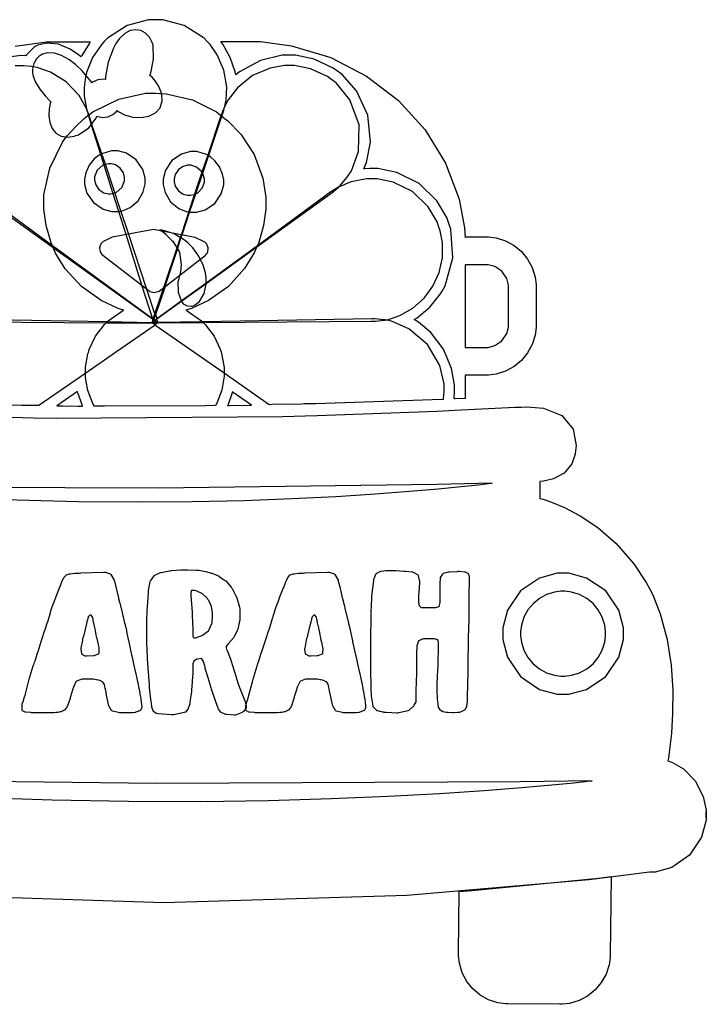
# Model space of a CAD drawing. Extents: x 1.43 to 6.17, y 0.58 to 4.88.
# Tile 2 of 2: x 3.17 to 6.17, y 0.59 to 4.88. Entities that reach past the tile are written whole.
import ezdxf

# ---------------------------------------------------------------- set-up
doc = ezdxf.new("R2010")
doc.units = 0
doc.layers.get('0').update_dxf_attribs({"linetype": 'CONTINUOUS'})

msp = doc.modelspace()

# ---------------------------------------------------------------- linework, layer by layer
at = {"color": 30}
for points in [[(3.98958, 4.78787), (3.97547, 4.80246), (3.88954, 4.85769), (3.79579, 4.88368), (3.7646, 4.88368), (3.73329, 4.88368), (3.63954, 4.85769), (3.55365, 4.80246), (3.53961, 4.78787), (3.52968, 4.77746), (3.48931, 4.71886), (3.46246, 4.653), (3.45936, 4.63889), (3.45828, 4.63368), (3.4521, 4.58838), (3.4521, 4.57324), (3.4521, 4.55192), (3.46246, 4.4949), (3.46457, 4.48785), (3.46772, 4.4764), (3.46875, 4.47222), (3.47081, 4.46701), (3.47293, 4.45975), (3.48335, 4.42535), (3.52399, 4.29617), (3.53851, 4.25032), (3.57813, 4.12532), (3.60211, 4.04829), (3.63226, 3.95242), (3.70415, 3.72222), (3.75, 3.57742), (3.75206, 3.57536), (3.75624, 3.57221), (3.76247, 3.59099), (3.80524, 3.72017), (3.85938, 3.88162), (3.875, 3.92953), (3.88124, 3.94824), (3.91249, 4.04308), (3.93956, 4.12326), (3.96875, 4.20975), (3.99479, 4.28787), (4.05208, 4.45865), (4.05311, 4.46283), (4.06147, 4.48682), (4.06222, 4.48921), (4.06743, 4.51156), (4.06771, 4.51389), (4.07178, 4.53261), (4.07449, 4.59088), (4.06222, 4.66379), (4.0331, 4.73025), (4.00196, 4.7749), (3.98958, 4.78787)], [(5.00103, 3.97846), (4.99306, 4.00196), (4.9541, 4.06722), (4.88499, 4.13336), (4.80046, 4.17464), (4.73058, 4.18892), (4.70731, 4.18892), (4.6849, 4.18892), (4.62528, 4.17774), (4.61774, 4.17535), (4.61328, 4.17404), (4.56976, 4.15587), (4.56565, 4.15349), (4.5625, 4.15196), (4.53228, 4.13374), (4.52919, 4.13162), (4.20833, 3.89725), (3.98335, 3.73264), (3.87603, 3.65451), (3.76878, 3.57639), (3.76042, 3.57015), (3.75726, 3.57221), (3.76042, 3.57015), (3.77289, 3.56076), (3.97081, 3.56179), (4.70518, 3.567), (4.71978, 3.567), (4.72368, 3.56728), (4.7609, 3.57146), (4.7646, 3.57221), (4.78125, 3.57547), (4.82986, 3.59244), (4.88747, 3.62517), (4.93614, 3.66857), (4.97461, 3.72065), (5.00151, 3.77962), (5.01579, 3.84353), (5.016, 3.91043), (5.00657, 3.96208), (5.00103, 3.97846)], [(3.79893, 3.71496), (3.76042, 3.60037), (3.76357, 3.59201), (3.80626, 3.72119), (3.79893, 3.71496)], [(3.80729, 3.72119), (3.79893, 3.71496), (3.76042, 3.60037), (3.76357, 3.59201), (3.80729, 3.72119)], [(3.75726, 3.57221), (3.75521, 3.56597), (3.76042, 3.57015), (3.75726, 3.57221)], [(3.75726, 3.57221), (3.75521, 3.56597), (3.76042, 3.57015), (3.75726, 3.57221)], [(3.75836, 3.57221), (3.75624, 3.56597), (3.76144, 3.57015), (3.75836, 3.57221)], [(3.75836, 3.57221), (3.76144, 3.56912), (3.75836, 3.57221)], [(3.74794, 3.56076), (3.75521, 3.56076), (3.74794, 3.56076)], [(3.75521, 3.56494), (3.75521, 3.56494)], [(3.75521, 3.56494), (3.75521, 3.56494)], [(3.75521, 3.56494), (3.75521, 3.56494)], [(3.75521, 3.56494), (3.75521, 3.56494)], [(3.77399, 3.56076), (3.76665, 3.56076), (3.77399, 3.56076)]]:
    msp.add_lwpolyline(points, close=True, dxfattribs=at)
at = {"color": 240}
for points in [[(3.73958, 4.63992), (3.74294, 4.65115), (3.75521, 4.71181), (3.75288, 4.77251), (3.74897, 4.78369), (3.74675, 4.78993), (3.73687, 4.80746), (3.72017, 4.82508), (3.69997, 4.83615), (3.67746, 4.83996), (3.65369, 4.83594), (3.62983, 4.82357), (3.60704, 4.80214), (3.59082, 4.77935), (3.58649, 4.77115), (3.58018, 4.75971), (3.55701, 4.69883), (3.54531, 4.63579), (3.54482, 4.62326), (3.53933, 4.62435), (3.51232, 4.62175), (3.48904, 4.61079), (3.4854, 4.60764), (3.4809, 4.61464), (3.46599, 4.6346), (3.44211, 4.66183), (3.41476, 4.68761), (3.38504, 4.71001), (3.35394, 4.72721), (3.32264, 4.73742), (3.29215, 4.73882), (3.26997, 4.73307), (3.26357, 4.72949), (3.25819, 4.72657), (3.24451, 4.71354), (3.23253, 4.69243), (3.22721, 4.66872), (3.22711, 4.65093), (3.22814, 4.64513), (3.22965, 4.63644), (3.23931, 4.61122), (3.25831, 4.57981), (3.28201, 4.55111), (3.30078, 4.53163), (3.30729, 4.52533), (3.30458, 4.51801), (3.29937, 4.49485), (3.29769, 4.46403), (3.30214, 4.43474), (3.31272, 4.40886), (3.32949, 4.38829), (3.35238, 4.37494), (3.3814, 4.37071), (3.40821, 4.37462), (3.41667, 4.37744), (3.42757, 4.38113), (3.4726, 4.41157), (3.50418, 4.4535), (3.50836, 4.46283), (3.51389, 4.46044), (3.53239, 4.45708), (3.55637, 4.45964), (3.57818, 4.46978), (3.59224, 4.48199), (3.59581, 4.48682), (3.6034, 4.48133), (3.62901, 4.46864), (3.66515, 4.45865), (3.70144, 4.45676), (3.73514, 4.463), (3.76346, 4.47726), (3.78358, 4.49957), (3.79286, 4.52983), (3.79113, 4.55897), (3.78851, 4.56803), (3.78629, 4.57508), (3.77675, 4.59526), (3.76247, 4.61692), (3.74897, 4.63211), (3.74164, 4.63861), (3.73958, 4.63992)], [(3.79688, 3.95763), (3.79818, 3.9566), (3.81039, 3.94542), (3.81147, 3.94412), (3.81353, 3.94206), (3.83328, 3.92199), (3.83539, 3.92014), (3.83876, 3.91678), (3.86453, 3.87565), (3.86664, 3.87121), (3.86822, 3.86703), (3.87472, 3.82667), (3.875, 3.82221), (3.87549, 3.81521), (3.87235, 3.78358), (3.86507, 3.75353), (3.86356, 3.74724), (3.86171, 3.73942), (3.86274, 3.69488), (3.87733, 3.65349), (3.88226, 3.64725), (3.88488, 3.64388), (3.90192, 3.63422), (3.92051, 3.63292), (3.92393, 3.63368), (3.93261, 3.63601), (3.95589, 3.65381), (3.97586, 3.68842), (3.98469, 3.72922), (3.98497, 3.75863), (3.98335, 3.76807), (3.98161, 3.77908), (3.97211, 3.81147), (3.95313, 3.85167), (3.92708, 3.88764), (3.90349, 3.91135), (3.89481, 3.91808), (3.88644, 3.92432), (3.84164, 3.94987), (3.79269, 3.96496), (3.78228, 3.96599), (3.78331, 3.96625), (3.78993, 3.96262), (3.79606, 3.9579), (3.79688, 3.95763)]]:
    msp.add_lwpolyline(points, close=True, dxfattribs=at)
at = {"color": 191}
for points in [[(3.15196, 4.76872), (3.28797, 4.78678), (3.33333, 4.78678), (3.47917, 4.78678), (3.47526, 4.78157), (3.44217, 4.72694), (3.43956, 4.72119), (3.42839, 4.73047), (3.39187, 4.75456), (3.34099, 4.77642), (3.28911, 4.78185), (3.24978, 4.7724), (3.23856, 4.76594), (3.23438, 4.76361), (3.20053, 4.73058), (3.19792, 4.7264), (3.17708, 4.72797), (3.07656, 4.71376)], [(2.69162, 3.15896), (3.18224, 3.14671), (3.23122, 3.14615), (3.33018, 3.14486), (4.31896, 3.15192), (4.41769, 3.15451), (4.46978, 3.15582), (4.99164, 3.17507), (5.04372, 3.1774), (5.07004, 3.17871), (5.33306, 3.19174), (5.35938, 3.19303), (5.38379, 3.19433), (5.45768, 3.18744), (5.53674, 3.15662), (5.58643, 3.09614), (5.59939, 3.02453), (5.5969, 3.00142), (5.59532, 2.98719), (5.58068, 2.94558), (5.54775, 2.90468), (5.5006, 2.87879), (5.45649, 2.86882), (5.44168, 2.86806), (5.44168, 2.79411), (5.44168, 2.79411), (5.45529, 2.79047), (5.49262, 2.778), (5.5485, 2.75456), (5.61757, 2.7181), (5.69461, 2.66635), (5.77431, 2.59728), (5.85146, 2.50863), (5.90576, 2.42708), (5.92085, 2.39828), (5.93425, 2.3725), (5.96619, 2.29085), (5.99631, 2.17854), (6.01367, 2.06575), (6.02094, 1.95688), (6.02061, 1.85628), (6.01531, 1.76839), (6.00754, 1.6976), (6.00217, 1.66054), (6, 1.64828), (6.01779, 1.64274), (6.0676, 1.61404), (6.11936, 1.56082), (6.15332, 1.49274), (6.16678, 1.43375), (6.16769, 1.4139), (6.16769, 1.4139), (6.16678, 1.38921), (6.14654, 1.31581), (6.09451, 1.23606), (6.01708, 1.18251), (5.94412, 1.16287), (5.91982, 1.16287), (5.65603, 1.12847), (4.86003, 1.06049), (3.79949, 1.0281), (2.73813, 1.06315)]]:
    msp.add_lwpolyline(points, dxfattribs=at)
for points in [[(5.42503, 3.71599), (5.42503, 3.55138), (5.42503, 3.54036), (5.42057, 3.50732), (5.40782, 3.46625), (5.38764, 3.4291), (5.36094, 3.39671), (5.32856, 3.37001), (5.29139, 3.34983), (5.25032, 3.33708), (5.21729, 3.33263), (5.20628, 3.33263), (5.11561, 3.33263), (5.11561, 3.23058), (5.11171, 3.23031), (5.07161, 3.22874), (5.06771, 3.22846), (5.06771, 3.22846), (5.06689, 3.22846), (5.06668, 3.22846), (5.06689, 3.23161), (5.06874, 3.25819), (5.06874, 3.26704), (5.06874, 3.29047), (5.05615, 3.36079), (5.02056, 3.44569), (4.965, 3.51812), (4.91222, 3.56282), (4.89268, 3.57433), (4.90517, 3.58187), (4.96104, 3.62864), (5.007, 3.68631), (5.0146, 3.69933), (5.02761, 3.72174), (5.06119, 3.84358), (5.05203, 3.96962), (5.04372, 3.99408), (5.03489, 4.02007), (4.99186, 4.09233), (4.91417, 4.16835), (4.81711, 4.21733), (4.73475, 4.23469), (4.70731, 4.23469), (4.69868, 4.23469), (4.67572, 4.23292), (4.6729, 4.23264), (4.68468, 4.25982), (4.7015, 4.34939), (4.69011, 4.46636), (4.64035, 4.57383), (4.57872, 4.64404), (4.55414, 4.66178), (4.53901, 4.67275), (4.45611, 4.71158), (4.37494, 4.72846), (4.34793, 4.72846), (4.31646, 4.72846), (4.22222, 4.70611), (4.13043, 4.65663), (4.11458, 4.64307), (4.11199, 4.65608), (4.08996, 4.71897), (4.05701, 4.77718), (4.04893, 4.78787), (4.17606, 4.78787), (4.22136, 4.78787), (4.35736, 4.76981), (4.52849, 4.71815), (4.68533, 4.63704), (4.82383, 4.5306), (4.94, 4.40283), (5.02989, 4.25792), (5.08942, 4.09983), (5.11296, 3.97461), (5.11458, 3.93261), (5.11458, 3.93576), (5.20628, 3.93576), (5.21729, 3.93576), (5.25032, 3.93132), (5.29139, 3.91846), (5.32856, 3.89811), (5.36094, 3.87121), (5.38764, 3.83865), (5.40782, 3.80132), (5.42057, 3.76014), (5.42503, 3.72706), (5.42503, 3.71599)], [(5.30414, 3.71599), (5.30414, 3.72553), (5.29644, 3.75418), (5.2755, 3.78526), (5.24436, 3.80626), (5.21576, 3.81392), (5.20628, 3.81392), (5.11561, 3.81392), (5.11561, 3.45344), (5.20628, 3.45344), (5.21576, 3.45344), (5.24436, 3.46115), (5.2755, 3.48215), (5.29644, 3.51324), (5.30414, 3.54189), (5.30414, 3.55138), (5.30414, 3.71599)], [(3.42393, 3.26074), (3.33333, 3.19824), (3.36143, 3.19824), (3.42475, 3.19721), (3.44586, 3.19721), (3.44347, 3.20221), (3.42524, 3.25532), (3.42393, 3.26074)], [(4.09896, 3.25971), (4.09765, 3.2545), (4.08018, 3.20426), (4.07813, 3.19933), (4.08697, 3.1996), (4.17443, 3.20117), (4.18332, 3.20139), (4.09896, 3.25971)], [(2.30003, 2.84722), (2.37332, 2.83974), (2.59369, 2.82064), (2.88032, 2.80117), (3.15826, 2.78814), (3.42583, 2.78082), (3.68143, 2.77838), (3.92344, 2.78011), (4.15018, 2.78526), (4.36003, 2.79308), (4.55126, 2.80279), (4.72239, 2.81369), (4.87169, 2.82493), (4.9975, 2.83583), (5.09819, 2.84565), (5.17215, 2.85357), (5.21778, 2.85889), (5.23335, 2.86079), (5.23335, 2.86079), (4.99192, 2.85482), (3.77642, 2.83838), (2.5479, 2.84283), (2.30003, 2.84722)], [(5.80626, 2.20344), (5.80626, 2.22917), (5.78554, 2.30621), (5.72917, 2.38992), (5.6454, 2.44635), (5.56836, 2.46701), (5.54269, 2.46701), (5.51699, 2.46701), (5.44, 2.44635), (5.35622, 2.38992), (5.29981, 2.30621), (5.27919, 2.22917), (5.27919, 2.20344), (5.27919, 2.17779), (5.29981, 2.10081), (5.35622, 2.01704), (5.44, 1.96061), (5.51699, 1.93994), (5.54269, 1.93994), (5.56825, 1.93994), (5.64497, 1.96061), (5.72874, 2.01704), (5.78543, 2.10081), (5.80626, 2.17779), (5.80626, 2.20344)], [(5.66982, 1.56179), (5.35493, 1.55686), (3.76975, 1.54921), (2.16792, 1.56808), (1.84478, 1.57639), (1.94026, 1.56586), (2.22743, 1.53868), (2.60097, 1.51031), (2.96326, 1.49035), (3.31213, 1.47786), (3.6454, 1.47194), (3.96094, 1.47151), (4.25662, 1.47575), (4.53033, 1.48356), (4.77983, 1.49408), (5.0031, 1.50629), (5.19786, 1.51926), (5.36203, 1.53201), (5.49343, 1.54362), (5.59, 1.55311), (5.64947, 1.55946), (5.66982, 1.56179), (5.66982, 1.56179)], [(6.16769, 1.39931), (6.16769, 1.403), (6.16769, 1.41118), (6.16769, 1.4139), (6.16769, 1.41678), (6.16769, 1.42324), (6.16769, 1.42535), (6.16769, 1.39931)]]:
    msp.add_lwpolyline(points, close=True, dxfattribs=at)
at = {"color": 53}
for points in [[(2.98438, 4.12847), (3.31771, 3.88889), (3.75, 3.57742), (3.75206, 3.57536), (3.76042, 3.59928), (3.72601, 3.7066), (3.72601, 3.7066), (3.64378, 3.95454), (3.61253, 4.04932), (3.54482, 4.25244), (3.52919, 4.29829), (3.48643, 4.42638), (3.47499, 4.45975), (3.47293, 4.46701), (3.47081, 4.47222), (3.46978, 4.4764), (3.46268, 4.49653), (3.43024, 4.55296), (3.37392, 4.61301), (3.30512, 4.65528), (3.24778, 4.67524), (3.22814, 4.6785), (3.22368, 4.67931), (3.18718, 4.68261), (3.17503, 4.68261), (3.15186, 4.68261)], [(2.68853, 3.21235), (3.17914, 3.2009), (3.22814, 3.20036), (3.23486, 3.20036), (3.25011, 3.20036), (3.25521, 3.20036), (3.45936, 3.34201), (3.58957, 3.43261), (3.76247, 3.5524), (3.74794, 3.56076), (3.74794, 3.56076), (3.55311, 3.56494), (2.80832, 3.57844)]]:
    msp.add_lwpolyline(points, dxfattribs=at)
for points in [[(4.5281, 4.62532), (4.51426, 4.63525), (4.44075, 4.66938), (4.3711, 4.68371), (4.34793, 4.68371), (4.3271, 4.68371), (4.26476, 4.67247), (4.1875, 4.6396), (4.12115, 4.58658), (4.08057, 4.53429), (4.07086, 4.51492), (4.06928, 4.51183), (4.05518, 4.47982), (4.05414, 4.4764), (4.05106, 4.46804), (4.0479, 4.45975), (3.99164, 4.29199), (3.96669, 4.21804), (3.93435, 4.12224), (3.9094, 4.04617), (3.87815, 3.95242), (3.87294, 3.93576), (3.85835, 3.89094), (3.80003, 3.71701), (3.76144, 3.60243), (3.7646, 3.59407), (3.76981, 3.57844), (3.87815, 3.65657), (3.98438, 3.73264), (4.20628, 3.89204), (4.53851, 4.13162), (4.54113, 4.13346), (4.56429, 4.15424), (4.56668, 4.15657), (4.57004, 4.16), (4.60053, 4.19646), (4.60314, 4.20036), (4.61951, 4.22407), (4.64979, 4.30821), (4.65267, 4.42421), (4.61203, 4.5345), (4.55263, 4.60753), (4.5281, 4.62532)], [(3.75726, 3.57221), (3.75315, 3.57536), (3.75206, 3.57324), (3.74794, 3.56076), (3.74897, 3.56076), (3.75521, 3.56494), (3.75624, 3.56494), (3.76144, 3.56912), (3.75726, 3.57221)], [(4.76665, 3.57324), (4.76247, 3.57406), (4.71897, 3.57824), (4.71457, 3.57844), (4.70731, 3.57844), (3.96978, 3.56494), (3.77399, 3.56179), (3.76042, 3.5524), (3.93126, 3.43371), (4.06353, 3.34201), (4.26042, 3.20454), (4.27317, 3.20481), (4.40181, 3.20742), (4.41461, 3.20763), (4.463, 3.20893), (4.71653, 3.21636), (4.97157, 3.22538), (5.02083, 3.22743), (5.02132, 3.23085), (5.02399, 3.25879), (5.02399, 3.26807), (5.02399, 3.29454), (5.00472, 3.37392), (4.95117, 3.4656), (4.86968, 3.53483), (4.79324, 3.56842), (4.76665, 3.57324)], [(3.76981, 3.57536), (3.76144, 3.56912), (3.77399, 3.55974), (3.77501, 3.55974), (3.76981, 3.57536)], [(3.74794, 3.56076), (3.76042, 3.56076), (3.74794, 3.56076)], [(3.74897, 3.56076), (3.76144, 3.56076), (3.74897, 3.56076)], [(3.74897, 3.56076), (3.76144, 3.56076), (3.74897, 3.56076)], [(3.77399, 3.56076), (3.76042, 3.56076), (3.77399, 3.56076)], [(3.77399, 3.56076), (3.76042, 3.56076), (3.77399, 3.56076)], [(3.77399, 3.56076), (3.76144, 3.56076), (3.77399, 3.56076)], [(5.54269, 2.38889), (5.53336, 2.38889), (5.50543, 2.38514), (5.47065, 2.37429), (5.43918, 2.35715), (5.41174, 2.33447), (5.38906, 2.30701), (5.3719, 2.27556), (5.36106, 2.24078), (5.35732, 2.21278), (5.35732, 2.20344), (5.35732, 2.19417), (5.36106, 2.16624), (5.3719, 2.13146), (5.38906, 2.09999), (5.41174, 2.07254), (5.43918, 2.04986), (5.47065, 2.03271), (5.50543, 2.02186), (5.53336, 2.01807), (5.54269, 2.01807), (5.55197, 2.01807), (5.57997, 2.02186), (5.61475, 2.03271), (5.64621, 2.04986), (5.67367, 2.07254), (5.69635, 2.09999), (5.71349, 2.13146), (5.72433, 2.16624), (5.72814, 2.19417), (5.72814, 2.20344), (5.72814, 2.21289), (5.72433, 2.24104), (5.71349, 2.27599), (5.69635, 2.30746), (5.67367, 2.33485), (5.64621, 2.35742), (5.61475, 2.37446), (5.57997, 2.38519), (5.55197, 2.38889), (5.54269, 2.38889)]]:
    msp.add_lwpolyline(points, close=True, dxfattribs=at)
at = {"color": 32}
msp.add_lwpolyline([(4.24479, 4.08057), (4.24479, 4.05692), (4.23551, 3.98579), (4.21431, 3.91129), (4.20833, 3.89725), (4.20806, 3.89675), (4.20546, 3.89046), (4.20518, 3.88992), (4.19476, 3.86567), (4.15272, 3.79747), (4.08176, 3.71897), (3.99511, 3.6575), (3.9215, 3.62349), (3.89583, 3.616), (3.90256, 3.61263), (3.96431, 3.56912), (3.96978, 3.56392), (3.97, 3.56364), (3.9719, 3.56179), (3.9719, 3.56179), (3.98101, 3.55296), (4.01915, 3.50282), (4.04633, 3.44596), (4.05003, 3.43371), (4.05208, 3.42671), (4.06353, 3.36556), (4.06353, 3.34517), (4.06353, 3.34412), (4.06353, 3.34179), (4.06353, 3.34099), (4.06326, 3.32824), (4.05296, 3.26704), (4.03174, 3.21001), (4.02604, 3.19933), (3.98199, 3.19883), (3.54085, 3.197), (3.49685, 3.19721), (3.49083, 3.2079), (3.46858, 3.26563), (3.45833, 3.32215), (3.45833, 3.34099), (3.45833, 3.34207), (3.45833, 3.3444), (3.45833, 3.34517), (3.45833, 3.36681), (3.46869, 3.42486), (3.47081, 3.43158), (3.47444, 3.44413), (3.50217, 3.50217), (3.5409, 3.55296), (3.55003, 3.56179), (3.55024, 3.56207), (3.55208, 3.56392), (3.55208, 3.56392), (3.55751, 3.56912), (3.61925, 3.61263), (3.62603, 3.616), (3.60037, 3.62349), (3.52686, 3.65733), (3.44049, 3.71847), (3.36951, 3.7966), (3.32721, 3.86469), (3.31668, 3.88889), (3.3164, 3.88943), (3.31375, 3.89567), (3.31353, 3.89615), (3.30778, 3.91026), (3.28668, 3.98486), (3.27707, 4.05664), (3.27707, 4.08057), (3.27707, 4.11931), (3.30231, 4.2354), (3.35781, 4.34907), (3.37294, 4.36908), (3.37918, 4.37744), (3.4139, 4.41667), (3.45231, 4.45215), (3.46039, 4.45865), (3.46115, 4.45921), (3.46897, 4.4655), (3.46978, 4.46599), (3.48981, 4.48112), (3.604, 4.53706), (3.72054, 4.56282), (3.75939, 4.56282), (3.7659, 4.56282), (3.78331, 4.56207), (3.78543, 4.56179), (3.8099, 4.56049), (3.92562, 4.53321), (4.0294, 4.48085), (4.0479, 4.46701), (4.04839, 4.46679), (4.05257, 4.46338), (4.05311, 4.46283), (4.0536, 4.46262), (4.05806, 4.45893), (4.05832, 4.45865), (4.07949, 4.44249), (4.13579, 4.38439), (4.1945, 4.29465), (4.23172, 4.19239), (4.24479, 4.10856), (4.24479, 4.08057)], close=True, dxfattribs=at)
at = {"color": 7}
for points in [[(3.58649, 4.31076), (3.57215, 4.31076), (3.53331, 4.29932), (3.52919, 4.29719), (3.52838, 4.29719), (3.52658, 4.29617), (3.52604, 4.29617), (3.51818, 4.29215), (3.49675, 4.27576), (3.47407, 4.24826), (3.45936, 4.21533), (3.45415, 4.18772), (3.45415, 4.1785), (3.45415, 4.16564), (3.46457, 4.12706), (3.49294, 4.08501), (3.535, 4.05664), (3.57357, 4.04617), (3.58649, 4.04617), (3.5906, 4.04617), (3.60183, 4.04699), (3.60314, 4.04719), (3.60519, 4.04719), (3.60986, 4.04829), (3.61143, 4.04829), (3.62235, 4.05035), (3.65369, 4.0644), (3.68772, 4.09347), (3.71044, 4.13254), (3.71875, 4.16704), (3.71875, 4.1785), (3.71875, 4.19135), (3.70833, 4.22993), (3.67996, 4.27197), (3.63786, 4.3004), (3.59928, 4.31076), (3.58649, 4.31076)], [(3.99685, 4.2889), (3.99631, 4.28917), (3.99214, 4.29178), (3.99164, 4.29199), (3.98693, 4.2946), (3.94358, 4.30761), (3.92914, 4.30761), (3.91629, 4.30761), (3.87771, 4.29725), (3.83567, 4.26882), (3.80724, 4.22678), (3.79688, 4.18821), (3.79688, 4.17535), (3.79688, 4.16368), (3.8055, 4.12864), (3.82926, 4.08919), (3.86496, 4.06022), (3.89794, 4.04682), (3.9094, 4.04514), (3.91092, 4.04514), (3.91444, 4.04411), (3.91564, 4.04411), (3.919, 4.04411), (3.9266, 4.04308), (3.92914, 4.04308), (3.942, 4.04308), (3.98058, 4.0535), (4.02262, 4.08187), (4.051, 4.12397), (4.06147, 4.16254), (4.06147, 4.17535), (4.06147, 4.18403), (4.05675, 4.20996), (4.04362, 4.2411), (4.02322, 4.26779), (4.00396, 4.2845), (3.99685, 4.2889)], [(3.7021, 1.89931), (3.70285, 1.89567), (3.70361, 1.88124), (3.70025, 1.87142), (3.69894, 1.87011), (3.69764, 1.86882), (3.67839, 1.86025), (3.67606, 1.85969), (3.67449, 1.85949), (3.66314, 1.85764), (3.6594, 1.85764), (3.65549, 1.85764), (3.64671, 1.85764), (3.64378, 1.85764), (3.6396, 1.85764), (3.63015, 1.85867), (3.62706, 1.85867), (3.62185, 1.85867), (3.61014, 1.85867), (3.60622, 1.85867), (3.6026, 1.85894), (3.57574, 1.86572), (3.57394, 1.86703), (3.5721, 1.86833), (3.56011, 1.88835), (3.55935, 1.89094), (3.55908, 1.89225), (3.55572, 1.90869), (3.55524, 1.91075), (3.55469, 1.91288), (3.55051, 1.93446), (3.55003, 1.93679), (3.54949, 1.93918), (3.54531, 1.96078), (3.54482, 1.96283), (3.54428, 1.96496), (3.54085, 1.98133), (3.54064, 1.98264), (3.54036, 1.98372), (3.53435, 1.99257), (3.53331, 1.99306), (3.53228, 1.99388), (3.52186, 1.99908), (3.52083, 1.99929), (3.51953, 1.99957), (3.50754, 2.00222), (3.50624, 2.00244), (3.50493, 2.00271), (3.49376, 2.00429), (3.49274, 2.0045), (3.49143, 2.00478), (3.48221, 2.00553), (3.47917, 2.00553), (3.47657, 2.00553), (3.47071, 2.00553), (3.46875, 2.00553), (3.46615, 2.00553), (3.46029, 2.0045), (3.45833, 2.0045), (3.45492, 2.0045), (3.44726, 2.0045), (3.44476, 2.0045), (3.44162, 2.00429), (3.419, 1.99642), (3.41769, 1.99511), (3.41639, 1.99382), (3.40522, 1.96967), (3.40419, 1.96599), (3.40289, 1.96235), (3.39242, 1.92746), (3.39165, 1.92432), (3.39085, 1.92122), (3.37967, 1.88813), (3.37815, 1.88471), (3.37733, 1.88319), (3.36794, 1.87121), (3.36664, 1.87011), (3.36535, 1.86936), (3.35232, 1.86313), (3.35101, 1.86285), (3.34972, 1.86236), (3.3374, 1.85969), (3.33333, 1.85969), (3.32915, 1.85969), (3.31976, 1.85867), (3.31668, 1.85867), (3.3156, 1.85846), (3.29915, 1.85764), (3.29372, 1.85764), (3.28489, 1.85764), (3.26497, 1.85764), (3.25836, 1.85764), (3.24924, 1.85764), (3.22472, 1.85846), (3.2219, 1.85867), (3.21903, 1.85894), (3.19738, 1.86051), (3.19586, 1.86079), (3.19456, 1.86106), (3.18332, 1.86703), (3.18229, 1.86806), (3.18147, 1.86914), (3.18147, 1.89176), (3.18229, 1.89513), (3.18251, 1.89671), (3.18696, 1.91049), (3.1875, 1.91178), (3.18799, 1.91308), (3.19243, 1.92719), (3.19271, 1.9285), (3.19422, 1.93451), (3.2099, 1.9936), (3.21149, 1.99929), (3.213, 2.00504), (3.23047, 2.06342), (3.23232, 2.06913), (3.23438, 2.07433), (3.23438, 2.07433), (3.2354, 2.07742), (3.2354, 2.07844), (3.2354, 2.07954), (3.23643, 2.08188), (3.23643, 2.08263), (3.23753, 2.08263), (3.23828, 2.08501), (3.24843, 2.11811), (3.25, 2.12224), (3.25131, 2.12642), (3.26508, 2.16992), (3.26665, 2.17432), (3.26796, 2.17876), (3.28097, 2.21858), (3.28228, 2.22222), (3.28358, 2.22592), (3.29139, 2.25011), (3.29167, 2.25142), (3.29167, 2.25196), (3.29243, 2.25347), (3.29269, 2.25347), (3.29318, 2.25558), (3.29921, 2.27539), (3.30003, 2.27746), (3.30051, 2.27957), (3.30675, 2.30192), (3.30729, 2.30453), (3.30908, 2.30974), (3.32579, 2.354), (3.3271, 2.35764), (3.3284, 2.36133), (3.34397, 2.40039), (3.34581, 2.40451), (3.34608, 2.40506), (3.34944, 2.41465), (3.34999, 2.41596), (3.35047, 2.41726), (3.35568, 2.4311), (3.35622, 2.43261), (3.35699, 2.43419), (3.36376, 2.44803), (3.36458, 2.44933), (3.36535, 2.45063), (3.37315, 2.45925), (3.37397, 2.45975), (3.37472, 2.46029), (3.38803, 2.46468), (3.3896, 2.46496), (3.39139, 2.46522), (3.41118, 2.46783), (3.41351, 2.46804), (3.41461, 2.46804), (3.4159, 2.46804), (3.41883, 2.46804), (3.41982, 2.46804), (3.42188, 2.46804), (3.42654, 2.46804), (3.42811, 2.46804), (3.43072, 2.46804), (3.43744, 2.46886), (3.43853, 2.46907), (3.53749, 2.47222), (3.54503, 2.47222), (3.56586, 2.46517), (3.56771, 2.46386), (3.5695, 2.46257), (3.58328, 2.43653), (3.58436, 2.43261), (3.5906, 2.40767), (3.60211, 2.35969), (3.60232, 2.35764), (3.60678, 2.34044), (3.60732, 2.33886), (3.60753, 2.33757), (3.61089, 2.32454), (3.61143, 2.32324), (3.61171, 2.32194), (3.61356, 2.31674), (3.61356, 2.31494), (3.62918, 2.24929), (3.62939, 2.24799), (3.63282, 2.23394), (3.63336, 2.23264), (3.63357, 2.23133), (3.63693, 2.21729), (3.63747, 2.21599), (3.63747, 2.21496), (3.63775, 2.21289), (3.64475, 2.17822), (3.64583, 2.17329), (3.64686, 2.16863), (3.6581, 2.11729), (3.6594, 2.11182), (3.66069, 2.10639), (3.67264, 2.05165), (3.67393, 2.04617), (3.67524, 2.04075), (3.68565, 1.99463), (3.68647, 1.991), (3.68696, 1.98839), (3.6914, 1.96599), (3.69168, 1.96386), (3.69189, 1.96181), (3.69558, 1.94282), (3.69586, 1.94097), (3.69607, 1.93918), (3.69943, 1.92171), (3.69997, 1.92014), (3.69943, 1.91883), (3.70156, 1.90142), (3.7021, 1.89931)], [(4.1594, 1.88368), (4.1594, 1.87825), (4.14714, 1.86339), (4.14481, 1.86182), (4.14193, 1.85975), (4.11322, 1.84853), (4.1104, 1.84825), (4.10753, 1.84804), (4.07449, 1.85092), (4.07086, 1.8514), (4.06847, 1.85221), (4.05106, 1.85894), (4.05003, 1.85969), (4.04893, 1.86025), (4.03851, 1.87435), (4.03749, 1.87642), (4.03694, 1.87799), (4.02735, 1.90662), (4.02604, 1.91075), (4.02474, 1.91465), (4.00988, 1.95742), (4.00836, 1.96181), (4.00678, 1.96653), (3.99294, 2.01079), (3.99164, 2.01492), (3.99035, 2.01938), (3.98068, 2.05296), (3.98019, 2.05556), (3.98019, 2.05817), (3.97835, 2.06467), (3.97814, 2.06597), (3.97786, 2.06706), (3.97521, 2.0759), (3.97499, 2.07639), (3.97418, 2.079), (3.96533, 2.09358), (3.96457, 2.09407), (3.96376, 2.09463), (3.9471, 2.09283), (3.94476, 2.09201), (3.94189, 2.09125), (3.93158, 2.08356), (3.92708, 2.07194), (3.92708, 2.06803), (3.92708, 2.06282), (3.92708, 2.05111), (3.92708, 2.04719), (3.92708, 2.04308), (3.92606, 2.03369), (3.92606, 2.03054), (3.92606, 2.02664), (3.92503, 2.01785), (3.92503, 2.01492), (3.92503, 2.01053), (3.92393, 2.0006), (3.92393, 1.99724), (3.92367, 1.99388), (3.92106, 1.95736), (3.92085, 1.95344), (3.92057, 1.94954), (3.91428, 1.90533), (3.91351, 1.90033), (3.91297, 1.89774), (3.90674, 1.8769), (3.90625, 1.87532), (3.90543, 1.87381), (3.89426, 1.8616), (3.89268, 1.86079), (3.88851, 1.85921), (3.84321, 1.84956), (3.83854, 1.84928), (3.83382, 1.84907), (3.77576, 1.85346), (3.76878, 1.85449), (3.76719, 1.85504), (3.75493, 1.86361), (3.75418, 1.8649), (3.75336, 1.86621), (3.74815, 1.8834), (3.74794, 1.88574), (3.74767, 1.88683), (3.74425, 1.91026), (3.74376, 1.9139), (3.74322, 1.91758), (3.73801, 1.96701), (3.73753, 1.97325), (3.73699, 1.97954), (3.7315, 2.05246), (3.73122, 2.06076), (3.73068, 2.06913), (3.72629, 2.1639), (3.72601, 2.17432), (3.72601, 2.19021), (3.72601, 2.22597), (3.72601, 2.23785), (3.72601, 2.25717), (3.72786, 2.30843), (3.72814, 2.31494), (3.72835, 2.32146), (3.73281, 2.38135), (3.73335, 2.38683), (3.73383, 2.39231), (3.74083, 2.43138), (3.74164, 2.43371), (3.74268, 2.43631), (3.75726, 2.45632), (3.75939, 2.45763), (3.76118, 2.45893), (3.78304, 2.4694), (3.78543, 2.47017), (3.78803, 2.47097), (3.82443, 2.47797), (3.82915, 2.47846), (3.83382, 2.479), (3.87483, 2.48264), (3.88857, 2.48264), (3.90338, 2.48264), (3.94293, 2.48113), (3.94792, 2.48058), (3.95258, 2.48031), (3.98904, 2.47331), (3.99164, 2.47222), (3.99268, 2.472), (4.00831, 2.46756), (4.01042, 2.46701), (4.01247, 2.46653), (4.0351, 2.45688), (4.03749, 2.45557), (4.03982, 2.45426), (4.06511, 2.43787), (4.06771, 2.43576), (4.07032, 2.43371), (4.09369, 2.4069), (4.09581, 2.40349), (4.09814, 2.40013), (4.11643, 2.36626), (4.11774, 2.36285), (4.11903, 2.35949), (4.13043, 2.31862), (4.13124, 2.31392), (4.13172, 2.30974), (4.13172, 2.26731), (4.13124, 2.26286), (4.13069, 2.25846), (4.12289, 2.22276), (4.12185, 2.22017), (4.12056, 2.21729), (4.10672, 2.19021), (4.10519, 2.18782), (4.10363, 2.18549), (4.08279, 2.16108), (4.08018, 2.15869), (4.07889, 2.15767), (4.0721, 2.14725), (4.07189, 2.14615), (4.07189, 2.14279), (4.07417, 2.13396), (4.07497, 2.13265), (4.07601, 2.13032), (4.08903, 2.09646), (4.0906, 2.09201), (4.09218, 2.08763), (4.10704, 2.0415), (4.10835, 2.03678), (4.10986, 2.03213), (4.12369, 1.98861), (4.125, 1.98469), (4.12631, 1.98079), (4.13564, 1.954), (4.13644, 1.95242), (4.13721, 1.95063), (4.14501, 1.9324), (4.14583, 1.93056), (4.1466, 1.92876), (4.15338, 1.91054), (4.15419, 1.90869), (4.15522, 1.9069), (4.15961, 1.88579), (4.1594, 1.88368)], [(4.67914, 1.89931), (4.6799, 1.89567), (4.68072, 1.88124), (4.67736, 1.87142), (4.67606, 1.87011), (4.67475, 1.86882), (4.65543, 1.86025), (4.6531, 1.85969), (4.65153, 1.85949), (4.64019, 1.85764), (4.63644, 1.85764), (4.63254, 1.85764), (4.62375, 1.85764), (4.62082, 1.85764), (4.61664, 1.85764), (4.60726, 1.85867), (4.60417, 1.85867), (4.59896, 1.85867), (4.58724, 1.85867), (4.58333, 1.85867), (4.57964, 1.85894), (4.55285, 1.86572), (4.55106, 1.86703), (4.54921, 1.86833), (4.53722, 1.88835), (4.53646, 1.89094), (4.53618, 1.89225), (4.53276, 1.90869), (4.53228, 1.91075), (4.53174, 1.91288), (4.52756, 1.93446), (4.52707, 1.93679), (4.52653, 1.93918), (4.52235, 1.96078), (4.52186, 1.96283), (4.52132, 1.96496), (4.51796, 1.98133), (4.51768, 1.98264), (4.51742, 1.98372), (4.51144, 1.99257), (4.51042, 1.99306), (4.50933, 1.99388), (4.49897, 1.99908), (4.49794, 1.99929), (4.49664, 1.99957), (4.48465, 2.00222), (4.48335, 2.00244), (4.48204, 2.00271), (4.47081, 2.00429), (4.46978, 2.0045), (4.46847, 2.00478), (4.45931, 2.00553), (4.45628, 2.00553), (4.45367, 2.00553), (4.44781, 2.00553), (4.44586, 2.00553), (4.44325, 2.00553), (4.43739, 2.0045), (4.43544, 2.0045), (4.43201, 2.0045), (4.42437, 2.0045), (4.42188, 2.0045), (4.41872, 2.00429), (4.39611, 1.99642), (4.39481, 1.99511), (4.3935, 1.99382), (4.38226, 1.96967), (4.38124, 1.96599), (4.37993, 1.96235), (4.36951, 1.92746), (4.36876, 1.92432), (4.36794, 1.92122), (4.35672, 1.88813), (4.35519, 1.88471), (4.35439, 1.88319), (4.34506, 1.87121), (4.34375, 1.87011), (4.34244, 1.86936), (4.32943, 1.86313), (4.32813, 1.86285), (4.32682, 1.86236), (4.31451, 1.85969), (4.31044, 1.85969), (4.30626, 1.85969), (4.29682, 1.85867), (4.29372, 1.85867), (4.29269, 1.85846), (4.27626, 1.85764), (4.27083, 1.85764), (4.26193, 1.85764), (4.24203, 1.85764), (4.2354, 1.85764), (4.22629, 1.85764), (4.20176, 1.85846), (4.19894, 1.85867), (4.19607, 1.85894), (4.17443, 1.86051), (4.1729, 1.86079), (4.1716, 1.86106), (4.16043, 1.86703), (4.1594, 1.86806), (4.15858, 1.86914), (4.15858, 1.89176), (4.1594, 1.89513), (4.15961, 1.89671), (4.16407, 1.91049), (4.16461, 1.91178), (4.1651, 1.91308), (4.16954, 1.92719), (4.16982, 1.9285), (4.17133, 1.93451), (4.18696, 1.9936), (4.18853, 1.99929), (4.19006, 2.00504), (4.20751, 2.06342), (4.20936, 2.06913), (4.21149, 2.07433), (4.21149, 2.07433), (4.21251, 2.07742), (4.21251, 2.07844), (4.21251, 2.07954), (4.21354, 2.08188), (4.21354, 2.08263), (4.21457, 2.08263), (4.21533, 2.08501), (4.22553, 2.11811), (4.22711, 2.12224), (4.2284, 2.12642), (4.24219, 2.16992), (4.24376, 2.17432), (4.24507, 2.17876), (4.25808, 2.21858), (4.25939, 2.22222), (4.26069, 2.22592), (4.2685, 2.25011), (4.26878, 2.25142), (4.26878, 2.25196), (4.26953, 2.25347), (4.26981, 2.25347), (4.27029, 2.25558), (4.27626, 2.27539), (4.27707, 2.27746), (4.27756, 2.27957), (4.28386, 2.30192), (4.2844, 2.30453), (4.28618, 2.30974), (4.30285, 2.354), (4.30414, 2.35764), (4.30544, 2.36133), (4.32107, 2.40039), (4.32292, 2.40451), (4.32314, 2.40506), (4.32656, 2.41465), (4.3271, 2.41596), (4.32758, 2.41726), (4.33279, 2.4311), (4.33333, 2.43261), (4.3341, 2.43419), (4.34088, 2.44803), (4.34169, 2.44933), (4.34244, 2.45063), (4.35021, 2.45925), (4.35101, 2.45975), (4.35178, 2.46029), (4.36507, 2.46468), (4.36664, 2.46496), (4.36843, 2.46522), (4.38824, 2.46783), (4.39063, 2.46804), (4.39165, 2.46804), (4.39296, 2.46804), (4.39589, 2.46804), (4.39686, 2.46804), (4.39893, 2.46804), (4.40365, 2.46804), (4.40522, 2.46804), (4.40782, 2.46804), (4.41456, 2.46886), (4.41564, 2.46907), (4.5146, 2.47222), (4.52214, 2.47222), (4.54297, 2.46517), (4.54482, 2.46386), (4.5466, 2.46257), (4.56039, 2.43653), (4.56147, 2.43261), (4.56771, 2.40767), (4.57915, 2.35969), (4.57937, 2.35764), (4.58382, 2.34044), (4.58436, 2.33886), (4.58458, 2.33757), (4.588, 2.32454), (4.58854, 2.32324), (4.58876, 2.32194), (4.5906, 2.31674), (4.5906, 2.31494), (4.60622, 2.24929), (4.6065, 2.24799), (4.60986, 2.23394), (4.6104, 2.23264), (4.61062, 2.23133), (4.61404, 2.21729), (4.61458, 2.21599), (4.61458, 2.21496), (4.61481, 2.21289), (4.62185, 2.17822), (4.62294, 2.17329), (4.62397, 2.16863), (4.63514, 2.11729), (4.63644, 2.11182), (4.63775, 2.10639), (4.64974, 2.05165), (4.65104, 2.04617), (4.65235, 2.04075), (4.66271, 1.99463), (4.66351, 1.991), (4.66401, 1.98839), (4.66846, 1.96599), (4.66872, 1.96386), (4.669, 1.96181), (4.67264, 1.94282), (4.6729, 1.94097), (4.67312, 1.93918), (4.67654, 1.92171), (4.67708, 1.92014), (4.67681, 1.91883), (4.6786, 1.90142), (4.67914, 1.89931)], [(5.13439, 2.44515), (5.13439, 2.44988), (5.13097, 2.46311), (5.13021, 2.46386), (5.12939, 2.46468), (5.11638, 2.47174), (5.11458, 2.47222), (5.11274, 2.47276), (5.09065, 2.47428), (5.08333, 2.47428), (5.07992, 2.47407), (5.04682, 2.4725), (5.04372, 2.47222), (5.04085, 2.472), (5.01926, 2.46599), (5.01768, 2.46496), (5.01611, 2.46392), (5.00646, 2.44829), (5.00624, 2.44618), (5.00597, 2.44336), (5.00418, 2.42361), (5.00418, 2.41699), (5.00418, 2.41129), (5.00418, 2.39844), (5.00418, 2.3941), (5.00418, 2.38867), (5.00493, 2.37408), (5.00521, 2.37224), (5.00521, 2.36572), (5.00521, 2.35107), (5.00521, 2.34619), (5.00521, 2.33996), (5.00076, 2.32226), (5, 2.32118), (4.99918, 2.32015), (4.98649, 2.31597), (4.98232, 2.31597), (4.98122, 2.31625), (4.9726, 2.317), (4.96978, 2.317), (4.9669, 2.317), (4.96044, 2.317), (4.95833, 2.317), (4.95492, 2.317), (4.94726, 2.317), (4.94476, 2.317), (4.9406, 2.317), (4.93121, 2.317), (4.92811, 2.317), (4.92524, 2.317), (4.91743, 2.32303), (4.91667, 2.32433), (4.91585, 2.32563), (4.91351, 2.34028), (4.91351, 2.34517), (4.91351, 2.35064), (4.91351, 2.36296), (4.91351, 2.36703), (4.91351, 2.37175), (4.91433, 2.38422), (4.91461, 2.38574), (4.91461, 2.39046), (4.91564, 2.40104), (4.91564, 2.40451), (4.91585, 2.40608), (4.91743, 2.42617), (4.91769, 2.4285), (4.91792, 2.43164), (4.91174, 2.4566), (4.91043, 2.45865), (4.90886, 2.4605), (4.88981, 2.47097), (4.88747, 2.47119), (4.88488, 2.47174), (4.85439, 2.4751), (4.85101, 2.47538), (4.84739, 2.47564), (4.81272, 2.47721), (4.80935, 2.47743), (4.79997, 2.47743), (4.77886, 2.47743), (4.77186, 2.47743), (4.76899, 2.47721), (4.74897, 2.47564), (4.74794, 2.47538), (4.74533, 2.47487), (4.72601, 2.46442), (4.72499, 2.46283), (4.7239, 2.46132), (4.7161, 2.44233), (4.7156, 2.43994), (4.71457, 2.43474), (4.70751, 2.38081), (4.70731, 2.37532), (4.70703, 2.3699), (4.70437, 2.31446), (4.70415, 2.30871), (4.70415, 2.29801), (4.70313, 2.27399), (4.70313, 2.26594), (4.70313, 2.24983), (4.70231, 2.20742), (4.7021, 2.20139), (4.7021, 2.18213), (4.7021, 2.13878), (4.7021, 2.12429), (4.7021, 2.10476), (4.7021, 2.06082), (4.7021, 2.04617), (4.7021, 2.02875), (4.70313, 1.98953), (4.70313, 1.9764), (4.70313, 1.96392), (4.70574, 1.92953), (4.70628, 1.92638), (4.70676, 1.92171), (4.71197, 1.88786), (4.71251, 1.88574), (4.71326, 1.88368), (4.72971, 1.86888), (4.73232, 1.86806), (4.73281, 1.86783), (4.73876, 1.86626), (4.73958, 1.866), (4.74035, 1.86572), (4.74815, 1.86415), (4.74897, 1.86388), (4.74972, 1.86367), (4.75754, 1.86208), (4.75836, 1.86182), (4.75911, 1.8616), (4.764, 1.86079), (4.76563, 1.86079), (4.77056, 1.86029), (4.8164, 1.85846), (4.82086, 1.85867), (4.82525, 1.85894), (4.86692, 1.8686), (4.87082, 1.87011), (4.87261, 1.87121), (4.89008, 1.88683), (4.89165, 1.88889), (4.89318, 1.891), (4.90104, 1.90662), (4.90104, 1.91178), (4.90104, 1.92247), (4.90207, 1.94656), (4.90207, 1.95454), (4.90207, 1.96365), (4.9031, 1.98415), (4.9031, 1.991), (4.9031, 2.00011), (4.90419, 2.02061), (4.90419, 2.02746), (4.90419, 2.03788), (4.90419, 2.06131), (4.90419, 2.06913), (4.90419, 2.07926), (4.90419, 2.10211), (4.90419, 2.10969), (4.90419, 2.1199), (4.90597, 2.14774), (4.90625, 2.15033), (4.90647, 2.15246), (4.91092, 2.16986), (4.91146, 2.17117), (4.91222, 2.17247), (4.92942, 2.18138), (4.93229, 2.18158), (4.93696, 2.1824), (4.97863, 2.1824), (4.98232, 2.18158), (4.98307, 2.18138), (4.99007, 2.17979), (4.99061, 2.17953), (4.9911, 2.17931), (4.99556, 2.1741), (4.99582, 2.17329), (4.99604, 2.17253), (4.99794, 2.16374), (4.99794, 2.16075), (4.99794, 2.15533), (4.99794, 2.14301), (4.99794, 2.13889), (4.99767, 2.13238), (4.99582, 2.08649), (4.99582, 2.07118), (4.99556, 2.06625), (4.99294, 2.02013), (4.99274, 2.01594), (4.99274, 2.00868), (4.99164, 1.99229), (4.99164, 1.98682), (4.99164, 1.97851), (4.99138, 1.95632), (4.99164, 1.95344), (4.99164, 1.94542), (4.99274, 1.92725), (4.99274, 1.92117), (4.99294, 1.91857), (4.99556, 1.89594), (4.99582, 1.8941), (4.99582, 1.8915), (4.99767, 1.8845), (4.99794, 1.88368), (4.99815, 1.88265), (5.00336, 1.87408), (5.00418, 1.87326), (5.00493, 1.8725), (5.01535, 1.86546), (5.01665, 1.8649), (5.01796, 1.86442), (5.03261, 1.86079), (5.03749, 1.86079), (5.03928, 1.86051), (5.05821, 1.85969), (5.06456, 1.85969), (5.06717, 1.85997), (5.08393, 1.86079), (5.08957, 1.86079), (5.09239, 1.86106), (5.11404, 1.87071), (5.11561, 1.87224), (5.11714, 1.87381), (5.12261, 1.88775), (5.125, 1.90815), (5.125, 1.91493), (5.125, 1.93186), (5.12679, 1.97721), (5.12706, 1.98264), (5.12733, 1.98813), (5.12815, 2.03483), (5.12815, 2.05035), (5.12815, 2.08111), (5.12993, 2.16314), (5.13021, 2.17329), (5.13043, 2.18343), (5.13226, 2.26801), (5.13226, 2.29617), (5.13226, 2.31549), (5.13226, 2.35883), (5.13226, 2.37326), (5.13276, 2.37847), (5.13439, 2.4285), (5.13439, 2.44515)], [(4.01247, 2.28575), (4.01247, 2.29471), (4.00765, 2.32156), (3.9961, 2.34853), (3.99274, 2.35346), (3.98931, 2.35846), (3.96821, 2.37782), (3.94086, 2.39046), (3.93435, 2.39204), (3.93251, 2.39258), (3.92031, 2.3915), (3.91982, 2.39094), (3.91928, 2.39046), (3.91743, 2.37744), (3.91769, 2.37532), (3.91818, 2.36833), (3.92339, 2.29699), (3.92393, 2.28993), (3.92443, 2.28293), (3.92606, 2.22336), (3.92606, 2.20344), (3.92606, 2.19413), (3.92606, 2.19222), (3.9285, 2.18647), (3.93468, 2.18528), (3.93647, 2.18576), (3.93853, 2.18604), (3.96272, 2.19385), (3.9656, 2.19515), (3.96847, 2.19646), (3.99451, 2.21647), (3.99685, 2.21907), (3.99864, 2.22168), (4.00988, 2.24854), (4.01042, 2.25142), (4.01064, 2.25429), (4.01247, 2.27789), (4.01247, 2.28575)], [(3.51768, 2.14094), (3.51742, 2.14279), (3.51378, 2.16026), (3.51357, 2.16178), (3.51329, 2.16363), (3.50885, 2.18192), (3.50836, 2.18371), (3.50808, 2.18474), (3.50543, 2.19694), (3.50521, 2.19824), (3.50493, 2.19982), (3.50233, 2.2155), (3.50206, 2.21701), (3.50151, 2.21858), (3.49735, 2.23682), (3.49685, 2.23888), (3.49658, 2.23996), (3.49397, 2.25142), (3.49376, 2.25244), (3.49349, 2.25353), (3.49164, 2.26133), (3.49164, 2.26389), (3.49137, 2.26497), (3.48981, 2.27354), (3.48958, 2.27431), (3.48931, 2.27588), (3.48247, 2.28369), (3.48019, 2.28369), (3.4776, 2.28369), (3.47026, 2.27664), (3.46978, 2.27533), (3.46951, 2.27458), (3.46533, 2.25896), (3.46457, 2.25663), (3.46403, 2.25401), (3.45779, 2.22715), (3.45731, 2.22428), (3.45649, 2.22146), (3.45047, 2.19646), (3.44997, 2.19413), (3.44943, 2.19179), (3.44586, 2.18261), (3.44586, 2.17953), (3.44476, 2.17512), (3.43772, 2.14046), (3.4375, 2.13786), (3.43722, 2.13525), (3.4406, 2.116), (3.44168, 2.1149), (3.44271, 2.11361), (3.45594, 2.10661), (3.46039, 2.10661), (3.46246, 2.10639), (3.49294, 2.10818), (3.49685, 2.10867), (3.49946, 2.10921), (3.51611, 2.116), (3.51665, 2.11703), (3.51742, 2.11783), (3.51818, 2.13786), (3.51768, 2.14094)], [(4.49479, 2.14094), (4.49451, 2.14279), (4.49083, 2.16026), (4.49061, 2.16178), (4.49035, 2.16363), (4.48589, 2.18192), (4.4854, 2.18371), (4.48514, 2.18474), (4.48253, 2.19694), (4.48232, 2.19824), (4.48204, 2.19982), (4.47939, 2.2155), (4.47917, 2.21701), (4.47863, 2.21858), (4.47444, 2.23682), (4.47396, 2.23888), (4.47368, 2.23996), (4.47108, 2.25142), (4.47081, 2.25244), (4.47054, 2.25353), (4.46875, 2.26133), (4.46875, 2.26389), (4.46847, 2.26497), (4.4669, 2.27354), (4.46669, 2.27431), (4.46642, 2.27588), (4.45958, 2.28369), (4.45731, 2.28369), (4.45469, 2.28369), (4.44738, 2.27664), (4.44689, 2.27533), (4.44661, 2.27458), (4.44243, 2.25896), (4.44168, 2.25663), (4.44114, 2.25401), (4.43485, 2.22715), (4.43435, 2.22428), (4.43354, 2.22146), (4.42757, 2.19646), (4.42708, 2.19413), (4.42654, 2.19179), (4.4229, 2.18261), (4.4229, 2.17953), (4.42182, 2.17512), (4.41482, 2.14046), (4.41461, 2.13786), (4.41433, 2.13525), (4.41769, 2.116), (4.41872, 2.1149), (4.41976, 2.11361), (4.43306, 2.10661), (4.4375, 2.10661), (4.43956, 2.10639), (4.47006, 2.10818), (4.47396, 2.10867), (4.47657, 2.10921), (4.49322, 2.116), (4.49376, 2.11703), (4.49451, 2.11783), (4.49528, 2.13786), (4.49479, 2.14094)]]:
    msp.add_lwpolyline(points, close=True, dxfattribs=at)
at = {"color": 0}
for points in [[(3.56353, 4.2545), (3.55854, 4.2545), (3.54531, 4.25196), (3.54372, 4.25142), (3.54372, 4.25142), (3.53961, 4.25032), (3.53961, 4.25032), (3.53358, 4.24799), (3.50976, 4.22667), (3.49794, 4.19835), (3.49794, 4.18892), (3.49794, 4.18251), (3.50304, 4.16331), (3.51704, 4.14242), (3.53788, 4.12842), (3.55707, 4.12326), (3.56353, 4.12326), (3.56743, 4.12326), (3.57785, 4.12511), (3.57915, 4.12532), (3.57964, 4.1256), (3.58485, 4.12722), (3.58539, 4.12744), (3.5919, 4.12983), (3.61703, 4.15132), (3.62918, 4.18028), (3.62918, 4.18994), (3.62918, 4.19624), (3.62403, 4.215), (3.61003, 4.23551), (3.58914, 4.2494), (3.56993, 4.2545), (3.56353, 4.2545)], [(3.97081, 4.20975), (3.97054, 4.21029), (3.96718, 4.21653), (3.96669, 4.21701), (3.96382, 4.22174), (3.94319, 4.23969), (3.91862, 4.24826), (3.91043, 4.24826), (3.90397, 4.24826), (3.88476, 4.24317), (3.86393, 4.22911), (3.84988, 4.20828), (3.84478, 4.18907), (3.84478, 4.18261), (3.84478, 4.17622), (3.84988, 4.15701), (3.86393, 4.13618), (3.88476, 4.12218), (3.90397, 4.11703), (3.91043, 4.11703), (3.91639, 4.11703), (3.93251, 4.12071), (3.93435, 4.12121), (3.93485, 4.12147), (3.94114, 4.12408), (3.94168, 4.12429), (3.94689, 4.12717), (3.96718, 4.14844), (3.97711, 4.1741), (3.97711, 4.18261), (3.97711, 4.1894), (3.97185, 4.20768), (3.97081, 4.20975)]]:
    msp.add_lwpolyline(points, close=True, dxfattribs=at)
at = {"color": 30}
msp.add_lwpolyline([(2.80311, 3.56597), (3.55106, 3.56076), (3.74794, 3.55974), (3.75418, 3.56392), (3.75206, 3.57221), (3.75103, 3.57742), (3.75103, 3.57742), (3.31456, 3.89615), (2.99274, 4.13162)], dxfattribs=at)
at = {"color": 40}
msp.add_lwpolyline([(3.77919, 3.69933), (3.98019, 3.85449), (3.98372, 3.85736), (3.99149, 3.86957), (3.99425, 3.88721), (3.98839, 3.90392), (3.97803, 3.91411), (3.97396, 3.91596), (3.9375, 3.93289), (3.75558, 3.96767), (3.57525, 3.93419), (3.53961, 3.91699), (3.53554, 3.9151), (3.52539, 3.90494), (3.51926, 3.88824), (3.52165, 3.87061), (3.52962, 3.8584), (3.53331, 3.85558), (3.7354, 3.70036), (3.7385, 3.69775), (3.75726, 3.69243), (3.77604, 3.697), (3.77919, 3.69933)], close=True, dxfattribs=at)
at = {"color": 250}
msp.add_lwpolyline([(5.75206, 1.14307), (5.74794, 0.80138), (5.74783, 0.79047), (5.74306, 0.7577), (5.72993, 0.71701), (5.70942, 0.68029), (5.6824, 0.64828), (5.64974, 0.62196), (5.61236, 0.60221), (5.57118, 0.58984), (5.53808, 0.58572), (5.52707, 0.58578), (5.30208, 0.58784), (5.29113, 0.58794), (5.25836, 0.59266), (5.21767, 0.60579), (5.18093, 0.6263), (5.14893, 0.65338), (5.12261, 0.68598), (5.10286, 0.72336), (5.0905, 0.76459), (5.08637, 0.79769), (5.08649, 0.8087), (5.08957, 1.07845), (5.14475, 1.08236), (5.69683, 1.13634), (5.75206, 1.14307)], close=True, dxfattribs=at)

doc.saveas('drawing.dxf')
